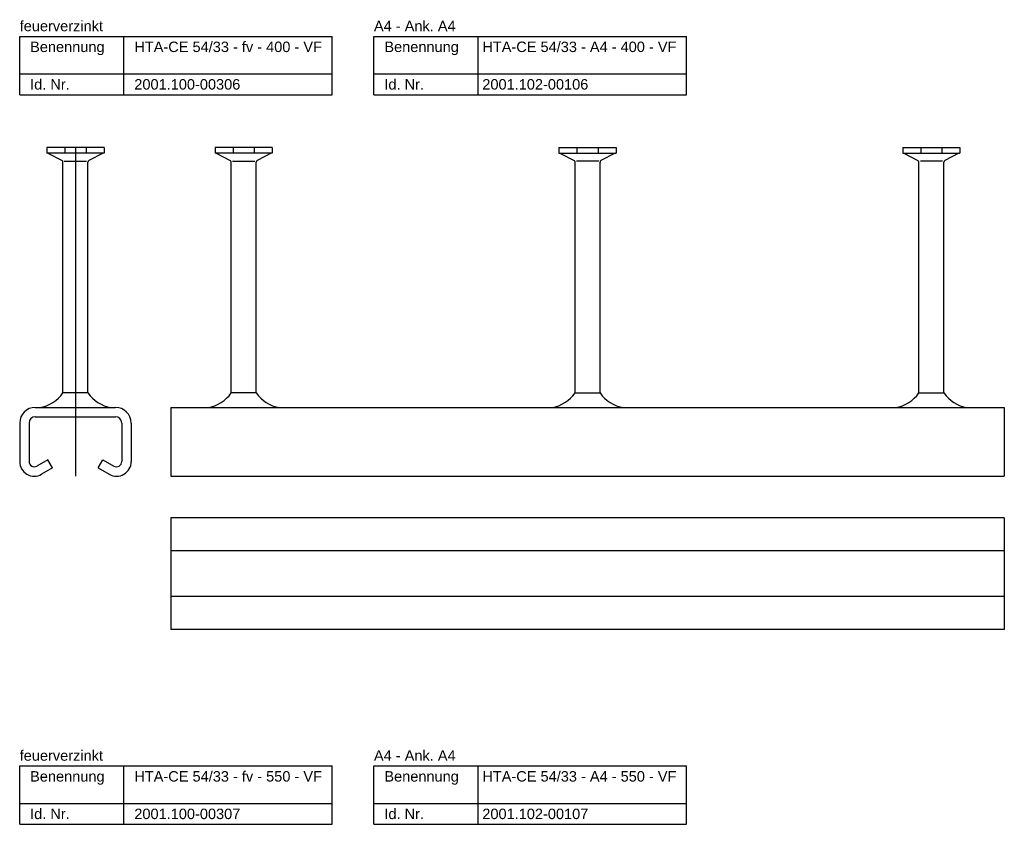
# Model space of a CAD drawing. Header units: inches. Extents: x 10 to 6153, y 9 to 3451.
# Tile 4 of 8: x 10 to 483, y 1315 to 1701. Entities that reach past the tile are written whole.
import ezdxf

# ---------------------------------------------------------------- set-up
doc = ezdxf.new("R2010")
doc.units = ezdxf.units.IN
doc.header["$MEASUREMENT"] = 0
doc.linetypes.add('MITTE2', pattern=[28.575, 19.05, -3.175, 3.175, -3.175])
doc.layers.add('Halfen', color=2, linetype='Continuous')
doc.styles.add('ARIAL50', font='arial.ttf', dxfattribs={"height": 5})

msp = doc.modelspace()

# ---------------------------------------------------------------- linework, layer by layer
at = {"layer": 'Halfen'}
for p, q in [((10.33, 1693.33), (160.33, 1693.33)), ((10.33, 1665.33), (10.33, 1693.33)), ((60.33, 1665.33), (60.33, 1693.33)), ((160.33, 1665.33), (160.33, 1693.33)), ((180.33, 1693.33), (330.33, 1693.33)), ((180.33, 1665.33), (180.33, 1693.33)), ((230.33, 1665.33), (230.33, 1693.33)), ((330.33, 1665.33), (330.33, 1693.33)), ((10.33, 1675.33), (160.33, 1675.33)), ((180.33, 1675.33), (330.33, 1675.33)), ((10.33, 1665.33), (160.33, 1665.33)), ((180.33, 1665.33), (330.33, 1665.33)), ((50.8, 1640.03), (23.35, 1640.03)), ((23.35, 1640.03), (23.35, 1637.33)), ((32, 1640.03), (32, 1637.33)), ((42.15, 1640.03), (42.15, 1637.33)), ((50.8, 1640.03), (50.8, 1637.33)), ((131.55, 1640.03), (104.1, 1640.03)), ((104.1, 1640.03), (104.1, 1637.33)), ((112.75, 1640.03), (112.75, 1637.33)), ((122.9, 1640.03), (122.9, 1637.33)), ((131.55, 1640.03), (131.55, 1637.33)), ((269.1, 1640.03), (296.55, 1640.03)), ((269.1, 1640.03), (269.1, 1637.33)), ((277.75, 1640.03), (277.75, 1637.33)), ((287.9, 1640.03), (287.9, 1637.33)), ((296.55, 1640.03), (296.55, 1637.33)), ((434.1, 1640.03), (461.55, 1640.03)), ((434.1, 1640.03), (434.1, 1637.33)), ((442.75, 1640.03), (442.75, 1637.33)), ((452.9, 1640.03), (452.9, 1637.33)), ((461.55, 1640.03), (461.55, 1637.33)), ((50.8, 1637.33), (23.35, 1637.33)), ((23.84, 1637.33), (30.65, 1633.75)), ((50.32, 1637.33), (43.51, 1633.75)), ((131.55, 1637.33), (104.1, 1637.33)), ((104.59, 1637.33), (111.4, 1633.75)), ((131.07, 1637.33), (124.26, 1633.75)), ((269.1, 1637.33), (296.55, 1637.33)), ((269.59, 1637.33), (276.4, 1633.75)), ((296.07, 1637.33), (289.26, 1633.75)), ((434.1, 1637.33), (461.55, 1637.33)), ((434.59, 1637.33), (441.4, 1633.75)), ((461.07, 1637.33), (454.26, 1633.75)), ((31.08, 1522.33), (31.08, 1633.05)), ((31.73, 1633.53), (42.37, 1633.53)), ((43.08, 1522.33), (43.08, 1633.05)), ((111.83, 1522.33), (111.83, 1633.05)), ((112.48, 1633.53), (123.12, 1633.53)), ((123.83, 1522.33), (123.83, 1633.05)), ((276.83, 1522.33), (276.83, 1633.05)), ((288.17, 1633.53), (277.53, 1633.53)), ((288.83, 1522.33), (288.83, 1633.05)), ((441.83, 1522.33), (441.83, 1633.05)), ((453.17, 1633.53), (442.53, 1633.53)), ((453.83, 1522.33), (453.83, 1633.05)), ((43.08, 1522.33), (31.08, 1522.33)), ((123.83, 1522.33), (111.83, 1522.33)), ((276.83, 1522.33), (288.83, 1522.33)), ((441.83, 1522.33), (453.83, 1522.33)), ((17.83, 1515.33), (56.33, 1515.33)), ((82.83, 1515.33), (482.83, 1515.33)), ((82.83, 1515.33), (82.83, 1482.33)), ((482.83, 1515.33), (482.83, 1482.33)), ((10.33, 1507.83), (10.33, 1489.33)), ((14.83, 1507.83), (14.83, 1489.33)), ((17.83, 1510.83), (56.33, 1510.83)), ((59.33, 1507.83), (59.33, 1489.33)), ((63.83, 1507.83), (63.83, 1489.33)), ((23.86, 1490.22), (18.58, 1487.17)), ((26.11, 1486.32), (23.86, 1490.22)), ((48.04, 1486.32), (50.29, 1490.22)), ((50.29, 1490.22), (55.58, 1487.17)), ((26.11, 1486.32), (20.83, 1483.27)), ((48.04, 1486.32), (53.33, 1483.27)), ((82.83, 1482.33), (482.83, 1482.33)), ((482.83, 1462.33), (82.83, 1462.33)), ((82.83, 1462.33), (82.83, 1408.83)), ((482.83, 1462.33), (482.83, 1408.83)), ((482.83, 1446.58), (82.83, 1446.58)), ((482.83, 1424.58), (82.83, 1424.58)), ((482.83, 1408.83), (82.83, 1408.83)), ((10.33, 1343.33), (160.33, 1343.33)), ((10.33, 1315.33), (10.33, 1343.33)), ((60.33, 1315.33), (60.33, 1343.33)), ((160.33, 1315.33), (160.33, 1343.33)), ((180.33, 1343.33), (330.33, 1343.33)), ((180.33, 1315.33), (180.33, 1343.33)), ((230.33, 1315.33), (230.33, 1343.33)), ((330.33, 1315.33), (330.33, 1343.33)), ((10.33, 1325.33), (160.33, 1325.33)), ((180.33, 1325.33), (330.33, 1325.33)), ((10.33, 1315.33), (160.33, 1315.33)), ((180.33, 1315.33), (330.33, 1315.33))]:
    msp.add_line(p, q, dxfattribs=at)
at = {"layer": 'Halfen', "color": 1, "linetype": 'MITTE2', "ltscale": 10}
msp.add_line((37.08, 1640.03), (37.08, 1482.33), dxfattribs=at)
at = {"layer": 'Halfen'}
for centre, radius, start, end in [((30.28, 1633.05), 0.8, 0, 62.3005), ((43.88, 1633.05), 0.8, 117.6995, 180), ((111.03, 1633.05), 0.8, 0, 62.3005), ((124.63, 1633.05), 0.8, 117.6995, 180), ((276.03, 1633.05), 0.8, 0, 62.3005), ((289.63, 1633.05), 0.8, 117.6995, 180), ((441.03, 1633.05), 0.8, 0, 62.3005), ((454.63, 1633.05), 0.8, 117.6995, 180), ((17.58, 1531.43), 16.28, 278.3975, 325.9993), ((56.57, 1531.43), 16.28, 214.0007, 261.6025), ((98.33, 1531.43), 16.28, 278.3975, 325.9993), ((137.32, 1531.43), 16.28, 214.0007, 261.6025), ((263.33, 1531.43), 16.28, 278.3975, 325.9993), ((302.32, 1531.43), 16.28, 214.0007, 261.6025), ((428.33, 1531.43), 16.28, 278.3975, 325.9993), ((467.32, 1531.43), 16.28, 214.0007, 261.6025), ((17.83, 1507.83), 7.5, 90, 180), ((56.33, 1507.83), 7.5, 0, 90), ((17.83, 1507.83), 3, 90, 180), ((56.33, 1507.83), 3, 0, 90), ((17.33, 1489.33), 7, 180, 300), ((17.33, 1489.33), 2.5, 180, 300), ((56.83, 1489.33), 7, 240, 0), ((56.83, 1489.33), 2.5, 240, 0)]:
    msp.add_arc(centre, radius, start, end, dxfattribs=at)

# ---------------------------------------------------------------- texts
at = {"layer": 'Halfen', "style": 'ARIAL50'}
for s, p in [('feuerverzinkt', (10.33, 1695.83)), ('A4 - Ank. A4', (180.33, 1695.83)), ('Benennung', (15.33, 1685.83)), ('HTA-CE 54/33 - fv - 400 - VF', (65.33, 1685.83)), ('Benennung', (185.33, 1685.83)), ('HTA-CE 54/33 - A4 - 400 - VF', (232.33, 1685.83)), ('Id. Nr.', (15.33, 1667.83)), ('2001.100-00306', (65.33, 1667.83)), ('Id. Nr.', (185.33, 1667.83)), ('2001.102-00106', (232.33, 1667.83)), ('feuerverzinkt', (10.33, 1345.83)), ('A4 - Ank. A4', (180.33, 1345.83)), ('Benennung', (15.33, 1335.83)), ('HTA-CE 54/33 - fv - 550 - VF', (65.33, 1335.83)), ('Benennung', (185.33, 1335.83)), ('HTA-CE 54/33 - A4 - 550 - VF', (232.33, 1335.83)), ('Id. Nr.', (15.33, 1317.83)), ('Id. Nr.', (185.33, 1317.83)), ('2001.100-00307', (65.33, 1317.83)), ('2001.102-00107', (232.33, 1317.83))]:
    msp.add_text(s, height=5, dxfattribs=at).set_placement(p)

doc.saveas('drawing.dxf')
